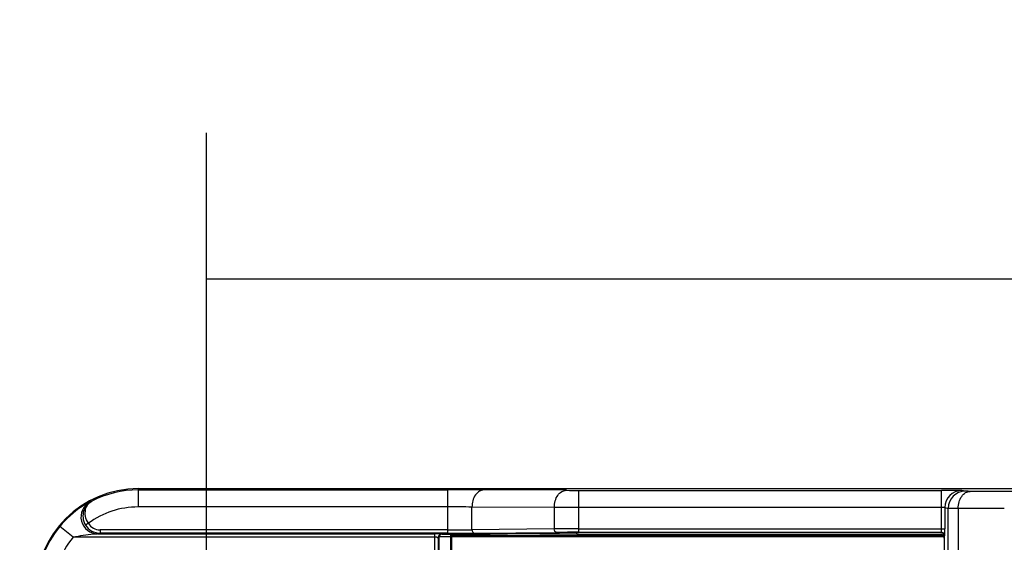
# Model space of a CAD drawing. Header units: millimetres. Extents: x 0 to 210, y 0 to 297.
# Tile 6 of 22: x 56.62 to 66.73, y 153.99 to 159.36. Entities that reach past the tile are written whole.
import ezdxf
from ezdxf.enums import TextEntityAlignment as Align

# ---------------------------------------------------------------- set-up
doc = ezdxf.new("R2010")
doc.units = ezdxf.units.MM
doc.header["$LTSCALE"] = 19.36
doc.layers.get('0').update_dxf_attribs({"linetype": 'CONTINUOUS'})
doc.layers.add('Z_DIM_2D', color=7, linetype='CONTINUOUS')
doc.styles.add('TEXTSTYLE_3', font='helveticaneueltw1g-ltcn.otf')
doc.styles.add('TEXTSTYLE_4', font='gdt', dxfattribs={"width": 0.7})
doc.dimstyles.new('DIMSTYLE_1', dxfattribs={"dimtxt": 2.1, "dimasz": 3.5, "dimexe": 1.5, "dimexo": 0, "dimgap": 0.525, "dimtad": 1, "dimdec": 3, "dimlfac": 2.857143, "dimdsep": 46, "dimtxsty": 'TEXTSTYLE_3', "dimblk": '_FILLED', "dimblk1": '_FILLED', "dimblk2": '_FILLED', "dimcen": 0.09, "dimclrt": 5, "dimadec": 3, "dimazin": 2, "dimtp": 0.5, "dimtm": 0.5, "dimtfac": 1, "dimtdec": 3, "dimtofl": 0, "dimtmove": 0, "dimatfit": 3, "dimldrblk": '_FILLED', "dimfxl": 0, "dimtolj": 1, "dimarcsym": 0})
doc.dimstyles.new('DIMSTYLE_4', dxfattribs={"dimtxt": 2.1, "dimasz": 3.5, "dimexe": 1.5, "dimexo": 0, "dimtad": 1, "dimdec": 1, "dimlfac": 2.857143, "dimdsep": 46, "dimtxsty": 'TEXTSTYLE_3', "dimblk": '_FILLED', "dimblk1": '_FILLED', "dimblk2": '_FILLED', "dimcen": 0.09, "dimclrt": 5, "dimadec": 3, "dimazin": 2, "dimtp": 0.1, "dimtm": 0.1, "dimtfac": 1, "dimtdec": 1, "dimtmove": 0, "dimatfit": 2, "dimldrblk": '_FILLED', "dimfxl": 0, "dimtolj": 1, "dimarcsym": 0})

# ---------------------------------------------------------------- blocks, each defined once
blk = doc.blocks.new('*D5')
at = {"layer": 'Z_DIM_2D', "color": 2, "linetype": 'Continuous', "transparency": 16777216}
for p, q in [((58.536, 149.293), (50.207, 154.007)), ((57.847, 149.683), (58.536, 149.293)), ((59.225, 148.903), (58.536, 149.293))]:
    blk.add_line(p, q, dxfattribs=at)
at = {"layer": 'Z_DIM_2D', "color": 5, "linetype": 'Continuous', "transparency": 16777216}
for s, style, p in [('n', 'TEXTSTYLE_4', (52.902, 153.085)), ('4.5', 'TEXTSTYLE_3', (55.971, 151.348))]:
    blk.add_text(s, height=2.1, rotation=-29.5115, dxfattribs=dict(at, style=style)).set_placement(p, align=Align.RIGHT)
blk = doc.blocks.new('_FILLED')
at = {"color": 0, "linetype": 'ByBlock'}
blk.add_solid([(0, 0), (-1, 0.125), (-1, -0.125)], dxfattribs=at)
blk = doc.blocks.new('_NONE')
blk = doc.blocks.new('*D7')
at = {"layer": 'Z_DIM_2D', "color": 2, "linetype": 'Continuous', "transparency": 16777216}
for p, q in [((58.536, 149.293), (58.536, 158.195)), ((117.756, 149.293), (117.756, 158.195)), ((58.536, 156.695), (88.146, 156.695)), ((117.756, 156.695), (88.146, 156.695))]:
    blk.add_line(p, q, dxfattribs=at)
at = {"layer": 'Z_DIM_2D', "color": 5, "linetype": 'Continuous', "transparency": 16777216, "style": 'TEXTSTYLE_3'}
blk.add_text('169.2', height=2.1, dxfattribs=at).set_placement((89.664, 157.22), align=Align.CENTER)

msp = doc.modelspace()

# ---------------------------------------------------------------- linework, layer by layer
at = {"color": 9, "linetype": 'Continuous'}
for p, q in [((57.83574, 154.54255), (57.83574, 154.35457)), ((61.01577, 154.08496), (61.01577, 154.52957)), ((62.35572, 154.52499), (62.35572, 154.09412)), ((66.08234, 154.12912), (66.08234, 154.52499)), ((66.32723, 154.51536), (66.29231, 154.52409)), ((61.01577, 154.35457), (57.83574, 154.35457)), ((61.26326, 154.12094), (61.26326, 154.3539)), ((62.10823, 154.35021), (61.26326, 154.3539)), ((62.10823, 154.35021), (62.10823, 154.12831)), ((62.35572, 154.34999), (62.10823, 154.35021)), ((66.08234, 154.34999), (62.35572, 154.34999)), ((66.11733, 154.34909), (66.11733, 154.12912)), ((66.11733, 154.34909), (66.15226, 154.34036)), ((66.15226, 144.24474), (66.15226, 154.34036)), ((66.25471, 154.33983), (66.25471, 144.24527)), ((66.72852, 154.33777), (66.25471, 154.33983)), ((57.32495, 154.18694), (57.2951, 154.16869)), ((57.16734, 154.04293), (57.03225, 154.15417)), ((57.42349, 154.07793), (57.41081, 154.0768)), ((57.42349, 154.07793), (57.44441, 154.08496)), ((57.44442, 154.11995), (57.44442, 154.08496)), ((61.01577, 154.11995), (57.44448, 154.11996)), ((60.88171, 153.33475), (60.88171, 154.07793)), ((60.95814, 154.07518), (60.95168, 154.07733)), ((62.10823, 154.12831), (61.26326, 154.12094)), ((61.28801, 154.08594), (62.13298, 154.09331)), ((62.35572, 154.12912), (66.11733, 154.12912)), ((66.11123, 154.05663), (66.11612, 154.05912)), ((66.11612, 154.05912), (66.11637, 154.06066)), ((60.88171, 154.04293), (57.16734, 154.04293)), ((60.92314, 154.04019), (60.9167, 154.04233))]:
    msp.add_line(p, q, dxfattribs=at)
at = {"color": 7, "linetype": 'Continuous'}
for p, q in [((57.83574, 154.54255), (118.45574, 154.54255)), ((57.83574, 154.52957), (61.01577, 154.52957)), ((62.23196, 154.52521), (61.387, 154.5289)), ((62.35573, 154.52499), (66.08234, 154.52499)), ((66.85226, 154.51276), (66.3785, 154.51483)), ((57.36055, 154.41424), (57.34009, 154.40675)), ((57.42349, 154.07793), (60.88171, 154.07793)), ((61.01577, 154.08496), (57.44441, 154.08496)), ((60.95814, 154.07518), (61.44832, 154.07518)), ((61.04658, 154.05255), (61.04698, 154.07518)), ((61.04841, 154.05988), (61.05574, 154.05255)), ((61.04841, 154.05988), (66.10136, 154.05988)), ((61.44832, 154.07518), (62.34122, 154.09167)), ((62.34122, 154.0706), (61.5806, 154.07762)), ((62.34122, 154.0706), (62.34122, 154.09167)), ((62.34122, 154.09167), (62.35572, 154.09167)), ((66.07623, 154.0706), (62.34122, 154.0706)), ((62.35572, 154.09412), (66.08113, 154.09412)), ((60.9167, 154.04233), (60.9167, 153.36975)), ((60.92314, 154.05255), (61.04658, 154.05255)), ((60.92314, 154.04019), (60.92314, 153.3676)), ((61.04658, 150.89949), (61.04658, 154.05255)), ((61.05574, 150.27255), (61.05574, 154.05255)), ((61.05574, 154.05255), (66.10666, 154.05255)), ((66.11123, 154.05663), (66.11123, 144.52843))]:
    msp.add_line(p, q, dxfattribs=at)
for centre, radius, start, end in [((57.83574, 153.49255), 1.05, 90, 180), ((57.83574, 153.49255), 1.03702, 90, 117.274311), ((66.0858, 112.26988), 42.25511, 89.875747, 90.004689), ((57.44435, 154.25993), 0.17496, 211.440302, 270.017909), ((57.83574, 153.49255), 1.04083, 140.531362, 180), ((60.88366, 147.45373), 6.6242, 89.692783, 90.016883), ((66.07622, 154.05663), 0.03503, 359.926655, 33.389417), ((62.83598, 154.12703), 3.28135, 359.368525, 0.036363)]:
    msp.add_arc(centre, radius, start, end, dxfattribs=at)
at = {"color": 9, "linetype": 'Continuous'}
for centre, radius, start, end in [((61.05276, 72.29481), 82.23477, 89.767121, 90.0257711), ((62.3527, 187.08538), 32.56039, 269.787538, 270.00534), ((66.29233, 154.34909), 0.175, 90.00905, 179.998365), ((66.32728, 154.34034), 0.17502, 90.015765, 179.99178), ((57.42358, 154.25294), 0.17502, 118.493585, 269.971969), ((57.83574, 153.49255), 0.86202, 90, 126.338579), ((61.02086, 110.58869), 43.76588, 89.682671, 90.006668), ((57.44439, 154.25996), 0.14, 211.440725, 270.034952), ((57.66599, 151.29256), 2.79591, 95.236698, 95.937948), ((61.03941, 179.29506), 25.17511, 269.946202, 270.509443), ((61.04286, 184.24675), 30.1618, 269.948537, 270.465685), ((62.34958, 117.97882), 36.15029, 89.990274, 90.382528), ((62.33356, 129.41344), 24.68069, 89.948564, 90.465657), ((65.62696, 154.11999), 0.45529, 358.048053, 358.715338), ((65.25064, 154.12823), 0.8317, 358.728725, 0.060911), ((57.83574, 153.49255), 0.86584, 140.531364, 180), ((60.88187, 152.18683), 1.8561, 89.598494, 90.005075), ((60.88499, 152.62703), 1.41589, 89.35792, 89.599815)]:
    msp.add_arc(centre, radius, start, end, dxfattribs=at)
at = {"color": 7, "linetype": 'Continuous'}
for centre, major_axis, ratio, start_param, end_param in [((60.95815, 154.04018), (0.03322, -0.01107), 0.99961929, 1.89260019, 3.46316808), ((66.07623, 154.0356), (0.02475, 0.02475), 0.99998096, 5.49779666, 7.06857395)]:
    msp.add_ellipse(centre, major_axis=major_axis, ratio=ratio, start_param=start_param, end_param=end_param, dxfattribs=at)
at = {"color": 9, "linetype": 'Continuous'}
for points, knots in [([(61.387, 154.5289), (61.37129, 154.52883), (61.33614, 154.51854), (61.29483, 154.47726), (61.26906, 154.41917), (61.2633, 154.37554), (61.26326, 154.3539)], [0, 0, 0, 0, 0.2009175, 0.44486616, 0.72338311, 1, 1, 1, 1]), ([(62.10823, 154.35021), (62.10828, 154.37272), (62.11425, 154.4164), (62.1402, 154.47359), (62.18044, 154.51437), (62.21559, 154.52514), (62.23198, 154.52521)], [0, 0, 0, 0, 0.28780304, 0.55515861, 0.7904989, 1, 1, 1, 1]), ([(66.29231, 154.52409), (66.28951, 154.5248), (66.27866, 154.52371), (66.25608, 154.52502), (66.22058, 154.52459), (66.19297, 154.52485), (66.17743, 154.52489)], [0, 0, 0, 0, 0.07523134, 0.27824204, 0.59423248, 1, 1, 1, 1]), ([(66.25471, 154.33983), (66.25476, 154.36234), (66.26073, 154.40602), (66.28668, 154.46321), (66.32692, 154.50399), (66.36207, 154.51476), (66.37846, 154.51483)], [0, 0, 0, 0, 0.28780379, 0.55516561, 0.79050771, 1, 1, 1, 1]), ([(66.3785, 154.51483), (66.37138, 154.51486), (66.35894, 154.515), (66.34307, 154.51488), (66.33317, 154.51544), (66.32846, 154.51505), (66.32723, 154.51536)], [0, 0, 0, 0, 0.41638897, 0.7290451, 0.92587282, 1, 1, 1, 1]), ([(57.32672, 154.39962), (57.30392, 154.38704), (57.19438, 154.3205), (57.09716, 154.23299), (57.03225, 154.15417)], [0, 0, 0, 0, 0.20319816, 1, 1, 1, 1]), ([(57.36053, 154.41428), (57.34174, 154.40444), (57.30663, 154.37678), (57.27255, 154.3162), (57.26432, 154.24147), (57.28125, 154.19133), (57.2951, 154.16869)], [0, 0, 0, 0, 0.22487885, 0.46091742, 0.71861391, 1, 1, 1, 1]), ([(57.32495, 154.18693), (57.31055, 154.20845), (57.29215, 154.25492), (57.29132, 154.32437), (57.31563, 154.38089), (57.34484, 154.40609), (57.36053, 154.41428)], [0, 0, 0, 0, 0.30265477, 0.5664922, 0.79312594, 1, 1, 1, 1]), ([(57.34009, 154.40676), (57.33863, 154.40651), (57.33444, 154.40329), (57.32985, 154.40135), (57.32672, 154.39962)], [0, 0, 0, 0, 0.29162561, 1, 1, 1, 1]), ([(66.11733, 154.34909), (66.1168, 154.34988), (66.11239, 154.34883), (66.10594, 154.35018), (66.09482, 154.34978), (66.08676, 154.34999), (66.08234, 154.34999)], [0, 0, 0, 0, 0.08162984, 0.29953719, 0.62159563, 1, 1, 1, 1]), ([(66.25471, 154.33983), (66.24049, 154.33986), (66.2156, 154.34), (66.18396, 154.33988), (66.16407, 154.34044), (66.15477, 154.34005), (66.15226, 154.34036)], [0, 0, 0, 0, 0.41635229, 0.72898405, 0.92582789, 1, 1, 1, 1]), ([(60.95168, 154.07733), (60.94394, 154.07733), (60.92771, 154.07177), (60.91911, 154.05694), (60.91745, 154.04917)], [0, 0, 0, 0, 0.49356786, 1, 1, 1, 1]), ([(60.95168, 154.07733), (60.95088, 154.0776), (60.94776, 154.07732), (60.93704, 154.07803), (60.92698, 154.07779), (60.91918, 154.07783)], [0, 0, 0, 0, 0.07818418, 0.28006236, 1, 1, 1, 1]), ([(61.26325, 154.12094), (61.26329, 154.11236), (61.26663, 154.09644), (61.28125, 154.086), (61.28801, 154.08594)], [0, 0, 0, 0, 0.55931664, 1, 1, 1, 1]), ([(62.13298, 154.09331), (62.12622, 154.09337), (62.11161, 154.10382), (62.10827, 154.11974), (62.10823, 154.12831)], [0, 0, 0, 0, 0.44069687, 1, 1, 1, 1]), ([(66.08198, 154.10448), (66.0819, 154.10196), (66.08196, 154.09843), (66.08132, 154.09549), (66.08138, 154.09418), (66.08113, 154.09412)], [0, 0, 0, 0, 0.72730353, 0.92492294, 1, 1, 1, 1]), ([(66.11612, 154.05912), (66.11612, 154.06687), (66.11056, 154.0831), (66.09574, 154.09171), (66.08797, 154.09337)], [0, 0, 0, 0, 0.49363525, 1, 1, 1, 1]), ([(66.11637, 154.06066), (66.11648, 154.06204), (66.11692, 154.07211), (66.11704, 154.08218), (66.11713, 154.09087)], [0, 0, 0, 0, 0.1373374, 1, 1, 1, 1]), ([(60.90086, 154.04283), (60.90465, 154.04278), (60.90962, 154.04189), (60.91546, 154.04316), (60.9167, 154.04233)], [0, 0, 0, 0, 0.71781049, 1, 1, 1, 1])]:
    msp.add_open_spline(points, degree=3, knots=knots, dxfattribs=at)
for points in [[(57.37675, 154.07347), (57.30659, 154.06619), (57.23657, 154.0565), (57.16734, 154.04293)], [(66.08797, 154.09337), (66.08572, 154.09385), (66.08342, 154.09412), (66.08113, 154.09412)], [(60.91745, 154.04917), (60.91697, 154.04693), (60.9167, 154.04463), (60.9167, 154.04233)]]:
    msp.add_open_spline(points, degree=3, dxfattribs=at)
at = {"color": 7, "linetype": 'Continuous'}
msp.add_open_spline([(66.07623, 154.09167), (66.08731, 154.09167), (66.09938, 154.08516), (66.10547, 154.07591)], degree=3, dxfattribs=at)

# ---------------------------------------------------------------- dimensions: what is measured, and where the dimension line sits
at = {"layer": 'Z_DIM_2D', "color": 2, "linetype": 'Continuous'}
dim = msp.add_linear_dim(base=(117.75574, 156.69497), p1=(58.53574, 149.29255), p2=(117.75574, 149.29255), dimstyle='DIMSTYLE_1', override={"dimblk1": 'NONE', "dimblk2": 'NONE', "dimsah": 1}, dxfattribs=at)
dim.commit()
dim.dimension.update_dxf_attribs({"geometry": '*D7', "text_midpoint": (89.69924, 156.69497), "dimtype": 160})
dim = msp.add_diameter_dim_2p(p1=(57.84669, 149.68258), p2=(59.2248, 148.90252), text='%%c<>', dimstyle='DIMSTYLE_4', override={"dimpost": '<>', "dimblk1": 'NONE', "dimblk2": 'NONE', "dimsah": 1}, dxfattribs=at)
dim.commit()
dim.dimension.update_dxf_attribs({"geometry": '*D5', "text_midpoint": (53.73547, 153.8195), "dimtype": 163})

doc.saveas('drawing.dxf')
